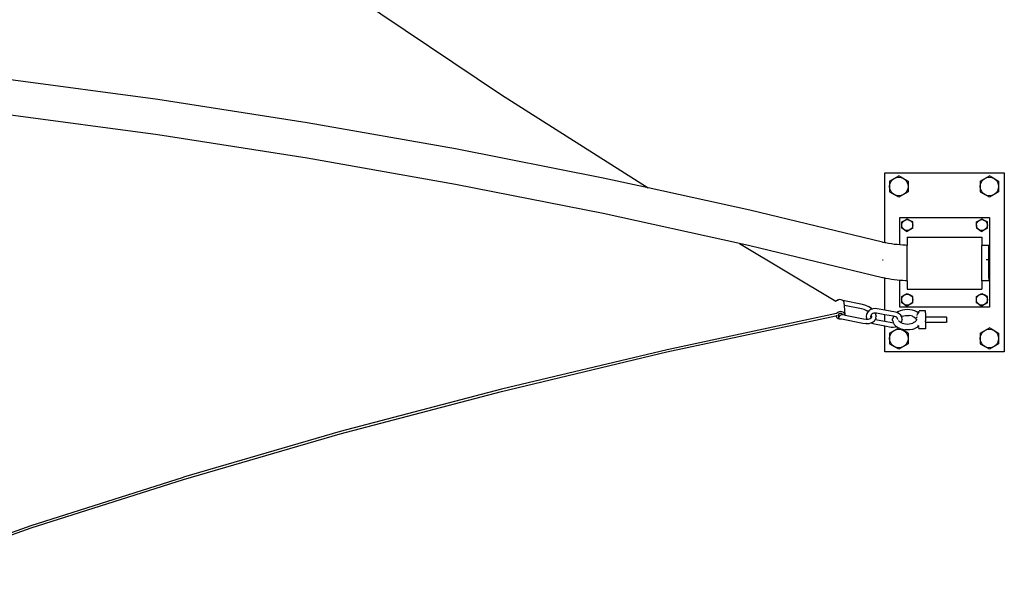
# Model space of a CAD drawing. Extents: x -113 to 145, y -81 to 74.
# Tile 8 of 9: x 79 to 145, y -53 to -15. Entities that reach past the tile are written whole.
import ezdxf

# ---------------------------------------------------------------- set-up
doc = ezdxf.new("R2010")
doc.units = 0
doc.header["$MEASUREMENT"] = 0
doc.layers.get('0').update_dxf_attribs({"linetype": 'CONTINUOUS'})

msp = doc.modelspace()

# ---------------------------------------------------------------- linework, layer by layer
for p, q in [((100.479, -13.032), (111.28, -20.293)), ((88.275, -20.612), (78.239, -19.262)), ((111.28, -20.293), (121.105, -26.537)), ((98.268, -22.165), (88.275, -20.612)), ((88.274, -22.987), (78.238, -21.637)), ((108.211, -23.921), (98.268, -22.165)), ((98.267, -24.54), (88.274, -22.987)), ((118.098, -25.877), (108.211, -23.921)), ((108.21, -26.295), (98.267, -24.54)), ((136.962, -30.21), (136.962, -25.516)), ((136.962, -25.516), (144.962, -25.516)), ((144.962, -25.516), (144.962, -37.516)), ((118.097, -28.251), (108.21, -26.295)), ((121.105, -26.537), (118.098, -25.877)), ((137.281, -26.082), (137.59, -25.903)), ((137.281, -26.082), (137.281, -26.439)), ((137.281, -26.439), (137.302, -26.279)), ((137.302, -26.279), (137.364, -26.13)), ((137.364, -26.13), (137.462, -26.002)), ((137.462, -26.002), (137.59, -25.903)), ((137.59, -25.903), (137.9, -25.724)), ((137.59, -25.903), (137.74, -25.841)), ((137.74, -25.841), (137.9, -25.82)), ((138.209, -25.903), (137.9, -25.724)), ((137.9, -25.82), (138.06, -25.841)), ((138.06, -25.841), (138.209, -25.903)), ((138.209, -25.903), (138.338, -26.002)), ((138.209, -25.903), (138.519, -26.082)), ((138.338, -26.002), (138.436, -26.13)), ((138.436, -26.13), (138.498, -26.279)), ((138.498, -26.279), (138.519, -26.439)), ((138.519, -26.082), (138.519, -26.439)), ((143.343, -26.082), (143.653, -25.903)), ((143.343, -26.082), (143.343, -26.439)), ((143.343, -26.439), (143.364, -26.279)), ((143.364, -26.279), (143.426, -26.13)), ((143.426, -26.13), (143.525, -26.002)), ((143.525, -26.002), (143.653, -25.903)), ((143.653, -25.903), (143.962, -25.724)), ((143.653, -25.903), (143.802, -25.841)), ((143.802, -25.841), (143.962, -25.82)), ((144.272, -25.903), (143.962, -25.724)), ((143.962, -25.82), (144.123, -25.841)), ((144.123, -25.841), (144.272, -25.903)), ((144.272, -25.903), (144.4, -26.002)), ((144.272, -25.903), (144.581, -26.082)), ((144.4, -26.002), (144.498, -26.13)), ((144.498, -26.13), (144.56, -26.279)), ((144.56, -26.279), (144.581, -26.439)), ((144.581, -26.082), (144.581, -26.439)), ((127.923, -28.033), (121.105, -26.537)), ((137.302, -26.6), (137.281, -26.439)), ((137.281, -26.439), (137.281, -26.797)), ((137.281, -26.797), (137.59, -26.975)), ((137.364, -26.749), (137.302, -26.6)), ((137.462, -26.877), (137.364, -26.749)), ((137.59, -26.975), (137.462, -26.877)), ((137.74, -27.037), (137.59, -26.975)), ((137.9, -27.154), (137.59, -26.975)), ((137.9, -27.058), (137.74, -27.037)), ((138.209, -26.975), (137.9, -27.154)), ((138.06, -27.037), (137.9, -27.058)), ((138.209, -26.975), (138.06, -27.037)), ((138.519, -26.797), (138.209, -26.975)), ((138.338, -26.877), (138.209, -26.975)), ((138.436, -26.749), (138.338, -26.877)), ((138.498, -26.6), (138.436, -26.749)), ((138.519, -26.439), (138.498, -26.6)), ((138.519, -26.439), (138.519, -26.797)), ((143.364, -26.6), (143.343, -26.439)), ((143.343, -26.439), (143.343, -26.797)), ((143.343, -26.797), (143.653, -26.975)), ((143.426, -26.749), (143.364, -26.6)), ((143.525, -26.877), (143.426, -26.749)), ((143.653, -26.975), (143.525, -26.877)), ((143.802, -27.037), (143.653, -26.975)), ((143.962, -27.154), (143.653, -26.975)), ((143.962, -27.058), (143.802, -27.037)), ((144.272, -26.975), (143.962, -27.154)), ((144.123, -27.037), (143.962, -27.058)), ((144.272, -26.975), (144.123, -27.037)), ((144.581, -26.797), (144.272, -26.975)), ((144.4, -26.877), (144.272, -26.975)), ((144.498, -26.749), (144.4, -26.877)), ((144.56, -26.6), (144.498, -26.749)), ((144.581, -26.439), (144.56, -26.6)), ((144.581, -26.439), (144.581, -26.797)), ((127.219, -30.253), (118.097, -28.251)), ((136.811, -30.179), (127.923, -28.033)), ((137.962, -28.526), (143.962, -28.526)), ((137.962, -30.355), (137.962, -28.526)), ((138.096, -28.815), (138.279, -28.709)), ((138.096, -29.026), (138.096, -28.815)), ((138.096, -29.026), (138.108, -28.931)), ((138.108, -28.931), (138.145, -28.843)), ((138.145, -28.843), (138.203, -28.767)), ((138.203, -28.767), (138.279, -28.709)), ((138.279, -28.709), (138.462, -28.603)), ((138.279, -28.709), (138.368, -28.672)), ((138.368, -28.672), (138.462, -28.66)), ((138.462, -28.603), (138.645, -28.709)), ((138.462, -28.66), (138.557, -28.672)), ((138.557, -28.672), (138.645, -28.709)), ((138.645, -28.709), (138.721, -28.767)), ((138.829, -28.815), (138.645, -28.709)), ((138.721, -28.767), (138.78, -28.843)), ((138.78, -28.843), (138.816, -28.931)), ((138.816, -28.931), (138.829, -29.026)), ((138.829, -29.026), (138.829, -28.815)), ((143.096, -28.815), (143.279, -28.709)), ((143.096, -29.026), (143.096, -28.815)), ((143.096, -29.026), (143.108, -28.931)), ((143.108, -28.931), (143.145, -28.843)), ((143.145, -28.843), (143.203, -28.767)), ((143.203, -28.767), (143.279, -28.709)), ((143.279, -28.709), (143.462, -28.603)), ((143.279, -28.709), (143.368, -28.672)), ((143.368, -28.672), (143.462, -28.66)), ((143.462, -28.603), (143.645, -28.709)), ((143.462, -28.66), (143.557, -28.672)), ((143.557, -28.672), (143.645, -28.709)), ((143.645, -28.709), (143.721, -28.767)), ((143.829, -28.815), (143.645, -28.709)), ((143.721, -28.767), (143.78, -28.843)), ((143.78, -28.843), (143.816, -28.931)), ((143.816, -28.931), (143.829, -29.026)), ((143.829, -29.026), (143.829, -28.815)), ((143.962, -28.526), (143.962, -34.526)), ((138.108, -29.121), (138.096, -29.026)), ((138.096, -29.238), (138.096, -29.026)), ((138.279, -29.343), (138.096, -29.238)), ((138.145, -29.209), (138.108, -29.121)), ((138.203, -29.285), (138.145, -29.209)), ((138.279, -29.343), (138.203, -29.285)), ((138.368, -29.38), (138.279, -29.343)), ((138.279, -29.343), (138.462, -29.449)), ((138.462, -29.392), (138.368, -29.38)), ((138.645, -29.343), (138.462, -29.449)), ((138.557, -29.38), (138.462, -29.392)), ((138.645, -29.343), (138.557, -29.38)), ((138.829, -29.238), (138.645, -29.343)), ((138.721, -29.285), (138.645, -29.343)), ((138.78, -29.209), (138.721, -29.285)), ((138.816, -29.121), (138.78, -29.209)), ((138.829, -29.026), (138.816, -29.121)), ((138.829, -29.238), (138.829, -29.026)), ((143.108, -29.121), (143.096, -29.026)), ((143.096, -29.026), (143.096, -29.238)), ((143.279, -29.343), (143.096, -29.238)), ((143.145, -29.209), (143.108, -29.121)), ((143.203, -29.285), (143.145, -29.209)), ((143.279, -29.343), (143.203, -29.285)), ((143.368, -29.38), (143.279, -29.343)), ((143.279, -29.343), (143.462, -29.449)), ((143.462, -29.392), (143.368, -29.38)), ((143.645, -29.343), (143.462, -29.449)), ((143.557, -29.38), (143.462, -29.392)), ((143.645, -29.343), (143.557, -29.38)), ((143.829, -29.238), (143.645, -29.343)), ((143.721, -29.285), (143.645, -29.343)), ((143.78, -29.209), (143.721, -29.285)), ((143.816, -29.121), (143.78, -29.209)), ((143.829, -29.026), (143.816, -29.121)), ((143.829, -29.238), (143.829, -29.026)), ((127.921, -30.408), (127.219, -30.253)), ((127.219, -30.253), (133.68, -34.134)), ((136.841, -30.185), (136.811, -30.179)), ((136.962, -30.21), (136.841, -30.185)), ((137.027, -30.224), (136.962, -30.21)), ((137.214, -30.258), (137.027, -30.224)), ((137.402, -30.288), (137.214, -30.258)), ((137.592, -30.315), (137.402, -30.288)), ((137.781, -30.337), (137.592, -30.315)), ((138.462, -29.829), (143.462, -29.829)), ((138.462, -29.829), (138.462, -30.384)), ((143.462, -29.829), (143.462, -30.391)), ((136.81, -32.553), (127.921, -30.408)), ((137.962, -30.355), (137.781, -30.337)), ((137.972, -30.356), (137.962, -30.355)), ((138.163, -30.37), (137.972, -30.356)), ((138.354, -30.38), (138.163, -30.37)), ((138.462, -30.384), (138.354, -30.38)), ((138.462, -32.758), (138.462, -30.384)), ((143.929, -30.391), (143.462, -30.391)), ((143.462, -32.765), (143.462, -30.391)), ((143.927, -32.26), (143.928, -30.94)), ((143.928, -30.94), (143.929, -30.491)), ((143.93, -30.409), (143.929, -30.391)), ((143.929, -30.419), (143.93, -30.409)), ((143.93, -30.471), (143.929, -30.419)), ((143.929, -30.491), (143.93, -30.471)), ((143.93, -30.577), (143.929, -30.491)), ((143.93, -30.577), (143.931, -31.1)), ((136.811, -31.366), (136.809, -31.365)), ((136.839, -31.372), (136.811, -31.366)), ((143.927, -31.347), (143.74, -31.347)), ((143.929, -31.578), (143.927, -31.578)), ((143.929, -31.578), (143.93, -31.076)), ((143.931, -31.1), (143.929, -32.665)), ((143.927, -32.58), (143.927, -32.26)), ((136.84, -32.56), (136.81, -32.553)), ((136.962, -32.585), (136.84, -32.56)), ((136.962, -34.73), (136.962, -32.585)), ((137.026, -32.598), (136.962, -32.585)), ((137.213, -32.632), (137.026, -32.598)), ((137.401, -32.663), (137.213, -32.632)), ((137.59, -32.689), (137.401, -32.663)), ((137.78, -32.712), (137.59, -32.689)), ((137.962, -32.729), (137.78, -32.712)), ((137.962, -34.526), (137.962, -32.729)), ((137.971, -32.73), (137.962, -32.729)), ((138.162, -32.744), (137.971, -32.73)), ((138.353, -32.755), (138.162, -32.744)), ((138.462, -32.758), (138.353, -32.755)), ((138.462, -32.758), (138.462, -33.329)), ((143.928, -32.765), (143.462, -32.765)), ((143.462, -32.765), (143.462, -33.329)), ((143.927, -32.58), (143.929, -32.665)), ((143.929, -32.665), (143.928, -32.685)), ((143.928, -32.685), (143.929, -32.738)), ((143.929, -32.738), (143.928, -32.748)), ((143.928, -32.748), (143.928, -32.765)), ((138.279, -33.709), (138.462, -33.603)), ((138.462, -33.329), (143.462, -33.329)), ((138.462, -33.603), (138.645, -33.709)), ((143.279, -33.709), (143.462, -33.603)), ((143.462, -33.603), (143.645, -33.709)), ((133.725, -34.091), (133.68, -34.134)), ((133.68, -34.134), (133.696, -34.144)), ((133.791, -34.052), (133.725, -34.091)), ((133.8, -34.05), (133.791, -34.052)), ((133.867, -34.028), (133.8, -34.05)), ((133.8, -34.05), (133.802, -34.046)), ((133.802, -34.046), (133.827, -34.031)), ((133.827, -34.031), (133.859, -34.026)), ((133.859, -34.026), (133.867, -34.028)), ((133.947, -34.021), (133.867, -34.028)), ((134.027, -34.03), (133.947, -34.021)), ((134.1, -34.055), (134.027, -34.03)), ((134.145, -34.083), (134.1, -34.055)), ((135.473, -34.353), (134.145, -34.083)), ((134.162, -34.094), (134.145, -34.083)), ((134.209, -34.146), (134.162, -34.094)), ((134.236, -34.205), (134.209, -34.146)), ((134.239, -34.229), (134.236, -34.205)), ((134.243, -34.268), (134.239, -34.229)), ((134.253, -34.406), (134.243, -34.268)), ((138.096, -33.815), (138.279, -33.709)), ((138.096, -34.026), (138.096, -33.815)), ((138.096, -34.026), (138.108, -33.931)), ((138.108, -34.121), (138.096, -34.026)), ((138.096, -34.238), (138.096, -34.026)), ((138.279, -34.343), (138.096, -34.238)), ((138.108, -33.931), (138.145, -33.843)), ((138.145, -34.209), (138.108, -34.121)), ((138.145, -33.843), (138.203, -33.767)), ((138.203, -34.285), (138.145, -34.209)), ((138.203, -33.767), (138.279, -33.709)), ((138.279, -34.343), (138.203, -34.285)), ((138.279, -33.709), (138.368, -33.672)), ((138.368, -33.672), (138.462, -33.66)), ((138.462, -33.66), (138.557, -33.672)), ((138.557, -33.672), (138.645, -33.709)), ((138.645, -33.709), (138.721, -33.767)), ((138.829, -33.815), (138.645, -33.709)), ((138.829, -34.238), (138.645, -34.343)), ((138.721, -34.285), (138.645, -34.343)), ((138.721, -33.767), (138.78, -33.843)), ((138.78, -34.209), (138.721, -34.285)), ((138.78, -33.843), (138.816, -33.931)), ((138.816, -34.121), (138.78, -34.209)), ((138.816, -33.931), (138.829, -34.026)), ((138.829, -34.026), (138.816, -34.121)), ((138.829, -34.026), (138.829, -33.815)), ((138.829, -34.238), (138.829, -34.026)), ((143.096, -33.815), (143.279, -33.709)), ((143.096, -34.026), (143.096, -33.815)), ((143.096, -34.026), (143.108, -33.931)), ((143.108, -34.121), (143.096, -34.026)), ((143.096, -34.238), (143.096, -34.026)), ((143.279, -34.343), (143.096, -34.238)), ((143.108, -33.931), (143.145, -33.843)), ((143.145, -34.209), (143.108, -34.121)), ((143.145, -33.843), (143.203, -33.767)), ((143.203, -34.285), (143.145, -34.209)), ((143.203, -33.767), (143.279, -33.709)), ((143.279, -34.343), (143.203, -34.285)), ((143.279, -33.709), (143.368, -33.672)), ((143.368, -33.672), (143.462, -33.66)), ((143.462, -33.66), (143.557, -33.672)), ((143.557, -33.672), (143.645, -33.709)), ((143.645, -33.709), (143.721, -33.767)), ((143.829, -33.815), (143.645, -33.709)), ((143.829, -34.238), (143.645, -34.343)), ((143.721, -34.285), (143.645, -34.343)), ((143.721, -33.767), (143.78, -33.843)), ((143.78, -34.209), (143.721, -34.285)), ((143.78, -33.843), (143.816, -33.931)), ((143.816, -34.121), (143.78, -34.209)), ((143.816, -33.931), (143.829, -34.026)), ((143.829, -34.026), (143.816, -34.121)), ((143.829, -34.026), (143.829, -33.815)), ((143.829, -34.238), (143.829, -34.026)), ((133.731, -34.947), (122.37, -37.375)), ((133.732, -34.946), (133.731, -34.947)), ((133.784, -34.895), (133.732, -34.946)), ((133.85, -34.856), (133.784, -34.895)), ((133.926, -34.832), (133.85, -34.856)), ((133.959, -34.952), (133.922, -34.964)), ((134.006, -34.824), (133.926, -34.832)), ((134, -34.948), (133.959, -34.952)), ((134.039, -34.952), (134, -34.948)), ((134.086, -34.833), (134.006, -34.824)), ((134.076, -34.965), (134.039, -34.952)), ((134.159, -34.858), (134.086, -34.833)), ((134.221, -34.898), (134.159, -34.858)), ((134.267, -34.95), (134.221, -34.898)), ((135.399, -34.639), (134.253, -34.406)), ((134.301, -35.059), (134.253, -34.406)), ((134.295, -35.009), (134.267, -34.95)), ((135.583, -34.691), (135.399, -34.639)), ((135.685, -34.414), (135.473, -34.353)), ((135.751, -34.768), (135.583, -34.691)), ((135.889, -34.507), (135.685, -34.414)), ((135.795, -34.884), (135.735, -35)), ((135.842, -34.829), (135.751, -34.768)), ((135.806, -34.867), (135.795, -34.884)), ((135.842, -34.829), (135.806, -34.867)), ((135.899, -34.769), (135.842, -34.829)), ((135.856, -34.838), (135.842, -34.829)), ((136.067, -34.625), (135.889, -34.507)), ((136.019, -34.692), (135.899, -34.769)), ((136.108, -34.661), (136.019, -34.692)), ((136.067, -34.625), (136.08, -34.634)), ((136.108, -34.661), (136.08, -34.634)), ((136.16, -34.642), (136.108, -34.661)), ((136.234, -34.931), (136.156, -34.959)), ((136.311, -34.623), (136.16, -34.642)), ((136.317, -34.92), (136.234, -34.931)), ((136.449, -34.634), (136.311, -34.623)), ((136.317, -34.92), (136.313, -34.911)), ((136.319, -34.921), (136.317, -34.92)), ((136.404, -34.927), (136.319, -34.921)), ((136.32, -34.923), (136.319, -34.921)), ((136.32, -34.923), (136.334, -34.947)), ((136.374, -35.098), (136.334, -34.947)), ((136.962, -35.031), (136.404, -34.927)), ((136.962, -34.73), (136.449, -34.634)), ((137.681, -34.864), (136.962, -34.73)), ((137.766, -34.89), (137.681, -34.864)), ((137.839, -34.841), (137.766, -34.89)), ((137.81, -34.903), (137.766, -34.89)), ((137.93, -34.973), (137.81, -34.903)), ((137.978, -34.778), (137.839, -34.841)), ((143.962, -34.526), (137.962, -34.526)), ((137.978, -34.778), (137.992, -34.772)), ((138.143, -34.727), (137.992, -34.772)), ((138.305, -34.699), (138.143, -34.727)), ((138.368, -34.38), (138.279, -34.343)), ((138.279, -34.343), (138.462, -34.449)), ((138.473, -34.69), (138.305, -34.699)), ((138.462, -34.392), (138.368, -34.38)), ((138.645, -34.343), (138.462, -34.449)), ((138.557, -34.38), (138.462, -34.392)), ((138.641, -34.7), (138.473, -34.69)), ((138.645, -34.343), (138.557, -34.38)), ((138.804, -34.728), (138.641, -34.7)), ((138.955, -34.774), (138.804, -34.728)), ((138.969, -34.779), (138.955, -34.774)), ((139.107, -34.843), (138.969, -34.779)), ((139.195, -34.902), (139.107, -34.843)), ((139.195, -34.902), (139.159, -34.972)), ((139.227, -34.839), (139.195, -34.902)), ((139.227, -34.839), (139.268, -34.774)), ((139.676, -34.774), (139.268, -34.774)), ((139.676, -34.893), (139.676, -34.774)), ((139.676, -34.894), (139.676, -34.893)), ((139.676, -34.894), (139.676, -35.004)), ((143.368, -34.38), (143.279, -34.343)), ((143.279, -34.343), (143.462, -34.449)), ((143.462, -34.392), (143.368, -34.38)), ((143.645, -34.343), (143.462, -34.449)), ((143.557, -34.38), (143.462, -34.392)), ((143.645, -34.343), (143.557, -34.38)), ((122.369, -37.528), (133.688, -35.11)), ((133.688, -35.11), (133.739, -35.099)), ((133.688, -35.11), (133.691, -35.132)), ((133.691, -35.132), (133.718, -35.192)), ((133.718, -35.192), (133.765, -35.244)), ((133.739, -35.099), (133.739, -35.051)), ((133.765, -35.244), (133.827, -35.283)), ((133.827, -35.283), (133.9, -35.308)), ((133.846, -35.038), (133.839, -35.07)), ((133.839, -35.07), (133.842, -35.102)), ((133.842, -35.102), (133.856, -35.13)), ((133.849, -35.033), (133.846, -35.038)), ((133.863, -35.008), (133.849, -35.033)), ((133.849, -35.033), (133.856, -35.13)), ((133.856, -35.13), (133.863, -35.237)), ((133.889, -34.983), (133.863, -35.008)), ((133.87, -35.21), (133.863, -35.237)), ((133.863, -35.237), (133.867, -35.259)), ((133.867, -35.259), (133.88, -35.273)), ((133.885, -35.178), (133.87, -35.21)), ((133.88, -35.273), (133.902, -35.278)), ((133.883, -35.16), (133.893, -35.166)), ((133.893, -35.166), (133.885, -35.178)), ((133.922, -34.964), (133.889, -34.983)), ((133.908, -35.145), (133.893, -35.166)), ((133.9, -35.308), (133.98, -35.317)), ((133.902, -35.278), (133.905, -35.278)), ((133.905, -35.278), (134.056, -35.31)), ((133.938, -35.111), (133.908, -35.145)), ((133.973, -35.081), (133.938, -35.111)), ((134.01, -35.054), (133.973, -35.081)), ((133.98, -35.317), (134.056, -35.31)), ((134.046, -35.035), (134.01, -35.054)), ((134.08, -35.023), (134.046, -35.035)), ((134.056, -35.31), (134.06, -35.309)), ((134.06, -35.309), (135.479, -35.599)), ((134.107, -34.985), (134.076, -34.965)), ((134.109, -35.02), (134.08, -35.023)), ((134.13, -35.01), (134.107, -34.985)), ((134.109, -35.02), (134.137, -35.025)), ((134.137, -35.025), (134.13, -35.01)), ((134.137, -35.025), (134.301, -35.059)), ((134.301, -35.059), (134.295, -35.009)), ((134.301, -35.059), (135.534, -35.31)), ((135.479, -35.599), (135.688, -35.624)), ((135.534, -35.31), (135.702, -35.33)), ((135.702, -35.33), (135.756, -35.327)), ((135.702, -35.33), (135.715, -35.332)), ((135.714, -35.123), (135.711, -35.147)), ((135.711, -35.147), (135.731, -35.27)), ((135.735, -35), (135.714, -35.123)), ((135.731, -35.27), (135.738, -35.293)), ((135.738, -35.293), (135.756, -35.327)), ((135.756, -35.327), (135.855, -35.321)), ((135.757, -35.329), (135.763, -35.341)), ((135.855, -35.321), (135.969, -35.288)), ((135.906, -35.614), (136.018, -35.581)), ((135.969, -35.288), (136.04, -35.241)), ((135.969, -35.288), (135.986, -35.283)), ((136.008, -35.163), (136.012, -35.141)), ((136.019, -35.099), (136.012, -35.139)), ((136.012, -35.141), (136.012, -35.139)), ((136.012, -35.141), (136.02, -35.187)), ((136.022, -35.201), (136.015, -35.179)), ((136.015, -35.179), (136.02, -35.187)), ((136.018, -35.581), (136.078, -35.564)), ((136.018, -35.581), (136.025, -35.585)), ((136.045, -35.049), (136.019, -35.099)), ((136.02, -35.187), (136.022, -35.201)), ((136.02, -35.187), (136.044, -35.234)), ((136.025, -35.585), (136.154, -35.624)), ((136.044, -35.234), (136.034, -35.225)), ((136.045, -35.049), (136.038, -35.056)), ((136.04, -35.241), (136.044, -35.234)), ((136.04, -35.241), (136.046, -35.237)), ((136.047, -35.044), (136.044, -35.039)), ((136.044, -35.234), (136.072, -35.193)), ((136.044, -35.234), (136.046, -35.237)), ((136.047, -35.044), (136.045, -35.049)), ((136.046, -35.237), (136.056, -35.23)), ((136.047, -35.044), (136.05, -35.04)), ((136.057, -35.06), (136.047, -35.044)), ((136.089, -35.001), (136.05, -35.04)), ((136.057, -35.06), (136.056, -35.053)), ((136.063, -35.067), (136.057, -35.06)), ((136.079, -35.14), (136.057, -35.06)), ((136.064, -35.07), (136.063, -35.067)), ((136.067, -35.225), (136.073, -35.197)), ((136.072, -35.193), (136.08, -35.144)), ((136.072, -35.193), (136.088, -35.169)), ((136.073, -35.197), (136.072, -35.193)), ((136.073, -35.197), (136.088, -35.169)), ((136.104, -35.554), (136.078, -35.564)), ((136.079, -35.14), (136.081, -35.136)), ((136.08, -35.144), (136.079, -35.14)), ((136.081, -35.136), (136.08, -35.131)), ((136.156, -34.959), (136.089, -35.001)), ((136.104, -35.554), (136.235, -35.467)), ((136.258, -35.446), (136.235, -35.467)), ((136.258, -35.446), (136.32, -35.353)), ((136.32, -35.353), (136.337, -35.328)), ((136.32, -35.353), (136.962, -35.473)), ((136.353, -35.3), (136.337, -35.328)), ((136.359, -35.269), (136.353, -35.3)), ((136.359, -35.269), (136.379, -35.128)), ((136.374, -35.098), (136.379, -35.128)), ((137.538, -35.138), (136.962, -35.031)), ((136.962, -35.473), (136.962, -35.031)), ((136.962, -35.473), (137.43, -35.561)), ((137.43, -35.561), (137.518, -35.568)), ((137.488, -35.284), (137.484, -35.312)), ((137.484, -35.423), (137.484, -35.312)), ((137.487, -35.452), (137.484, -35.423)), ((137.487, -35.452), (137.521, -35.561)), ((137.521, -35.175), (137.488, -35.284)), ((137.518, -35.568), (137.523, -35.567)), ((137.521, -35.175), (137.531, -35.149)), ((137.521, -35.561), (137.523, -35.567)), ((137.523, -35.567), (137.53, -35.587)), ((137.53, -35.587), (137.595, -35.689)), ((137.538, -35.138), (137.531, -35.149)), ((137.605, -35.152), (137.538, -35.138)), ((137.686, -35.176), (137.605, -35.152)), ((137.753, -35.215), (137.686, -35.176)), ((137.79, -35.253), (137.753, -35.215)), ((137.815, -35.301), (137.79, -35.253)), ((137.804, -35.267), (137.79, -35.253)), ((137.82, -35.31), (137.813, -35.287)), ((137.815, -35.301), (137.813, -35.287)), ((137.82, -35.31), (137.815, -35.301)), ((137.823, -35.348), (137.815, -35.301)), ((137.821, -35.36), (137.823, -35.349)), ((137.823, -35.348), (137.827, -35.326)), ((137.823, -35.349), (137.823, -35.348)), ((137.883, -35.417), (137.881, -35.414)), ((137.883, -35.417), (137.884, -35.419)), ((137.884, -35.419), (137.89, -35.44)), ((137.884, -35.419), (137.908, -35.457)), ((137.91, -35.459), (137.908, -35.457)), ((137.912, -35.463), (137.91, -35.459)), ((137.912, -35.463), (137.951, -35.502)), ((138.023, -35.067), (137.93, -34.973)), ((137.958, -35.507), (137.951, -35.502)), ((138.032, -35.557), (137.958, -35.507)), ((137.969, -35.517), (137.958, -35.507)), ((138.023, -35.067), (138.037, -35.083)), ((138.059, -35.569), (138.032, -35.557)), ((138.078, -35.16), (138.037, -35.083)), ((138.055, -35.576), (138.059, -35.569)), ((138.059, -35.569), (138.1, -35.488)), ((138.114, -35.595), (138.059, -35.569)), ((138.074, -35.162), (138.078, -35.16)), ((138.129, -35.137), (138.078, -35.16)), ((138.097, -35.196), (138.078, -35.16)), ((138.097, -35.196), (138.104, -35.218)), ((138.1, -35.488), (138.121, -35.365)), ((138.124, -35.341), (138.104, -35.218)), ((138.114, -35.595), (138.226, -35.629)), ((138.124, -35.341), (138.121, -35.365)), ((138.129, -35.137), (138.227, -35.108)), ((138.227, -35.108), (138.348, -35.088)), ((138.348, -35.088), (138.473, -35.081)), ((138.473, -35.081), (138.598, -35.088)), ((138.718, -35.109), (138.598, -35.088)), ((138.717, -35.63), (138.829, -35.596)), ((138.816, -35.137), (138.718, -35.109)), ((138.816, -35.137), (138.825, -35.141)), ((138.825, -35.141), (138.83, -35.143)), ((138.912, -35.558), (138.829, -35.596)), ((138.83, -35.143), (138.912, -35.182)), ((138.912, -35.182), (138.987, -35.231)), ((138.993, -35.504), (138.912, -35.558)), ((138.987, -35.231), (138.976, -35.221)), ((138.987, -35.231), (138.993, -35.236)), ((139.035, -35.279), (138.993, -35.236)), ((138.993, -35.504), (139.035, -35.461)), ((139.022, -35.48), (139.035, -35.461)), ((139.023, -35.26), (139.035, -35.279)), ((139.035, -35.279), (139.037, -35.281)), ((139.035, -35.461), (139.037, -35.459)), ((139.061, -35.319), (139.037, -35.281)), ((139.037, -35.459), (139.06, -35.423)), ((139.061, -35.319), (139.054, -35.298)), ((139.06, -35.42), (139.062, -35.419)), ((139.06, -35.423), (139.06, -35.42)), ((139.064, -35.324), (139.061, -35.319)), ((139.062, -35.419), (139.063, -35.416)), ((139.063, -35.416), (139.071, -35.386)), ((139.071, -35.354), (139.064, -35.324)), ((139.075, -35.365), (139.071, -35.336)), ((139.071, -35.336), (139.071, -35.354)), ((139.075, -35.365), (139.071, -35.354)), ((139.071, -35.354), (139.071, -35.386)), ((139.071, -35.404), (139.074, -35.375)), ((139.071, -35.386), (139.074, -35.375)), ((139.071, -35.386), (139.071, -35.404)), ((139.086, -35.254), (139.089, -35.234)), ((139.09, -35.232), (139.089, -35.234)), ((139.1, -35.171), (139.09, -35.232)), ((139.125, -35.084), (139.122, -35.092)), ((139.125, -35.084), (139.159, -34.972)), ((139.676, -35.006), (139.675, -35.139)), ((139.675, -35.139), (139.676, -35.142)), ((139.676, -35.142), (139.675, -35.192)), ((141.086, -35.194), (139.675, -35.192)), ((139.675, -35.192), (139.675, -35.261)), ((139.675, -35.261), (139.675, -35.291)), ((139.675, -35.291), (139.675, -35.301)), ((139.675, -35.301), (139.675, -35.439)), ((139.675, -35.439), (139.675, -35.448)), ((139.675, -35.514), (139.675, -35.448)), ((139.675, -35.514), (139.675, -35.55)), ((141.086, -35.552), (139.675, -35.55)), ((139.675, -35.55), (139.675, -35.6)), ((139.675, -35.6), (139.675, -35.602)), ((139.675, -35.602), (139.675, -35.736)), ((139.676, -35.004), (139.676, -35.006)), ((141.119, -35.226), (141.086, -35.194)), ((141.119, -35.519), (141.086, -35.552)), ((141.119, -35.519), (141.119, -35.226)), ((135.703, -35.626), (135.688, -35.624)), ((135.703, -35.626), (135.906, -35.614)), ((136.154, -35.624), (136.962, -35.775)), ((136.962, -37.516), (136.962, -35.775)), ((136.962, -35.775), (137.386, -35.855)), ((137.281, -36.268), (137.59, -36.089)), ((137.281, -36.268), (137.281, -36.625)), ((137.364, -36.316), (137.462, -36.187)), ((137.386, -35.855), (137.524, -35.866)), ((137.462, -36.187), (137.59, -36.089)), ((137.524, -35.866), (137.675, -35.846)), ((137.59, -36.089), (137.887, -35.918)), ((137.59, -36.089), (137.74, -36.027)), ((137.595, -35.689), (137.61, -35.71)), ((137.61, -35.71), (137.703, -35.802)), ((137.675, -35.846), (137.733, -35.825)), ((137.703, -35.802), (137.72, -35.817)), ((137.72, -35.817), (137.733, -35.825)), ((137.733, -35.825), (137.736, -35.824)), ((137.733, -35.825), (137.837, -35.895)), ((137.74, -36.027), (137.9, -36.006)), ((137.837, -35.895), (137.887, -35.918)), ((137.887, -35.918), (137.976, -35.959)), ((137.9, -36.006), (138.06, -36.027)), ((137.976, -35.959), (137.99, -35.965)), ((137.99, -35.965), (137.994, -35.964)), ((137.994, -35.964), (137.999, -35.967)), ((137.999, -35.967), (138.141, -36.01)), ((138.168, -36.065), (137.999, -35.967)), ((138.06, -36.027), (138.209, -36.089)), ((138.141, -36.01), (138.303, -36.039)), ((138.209, -36.089), (138.168, -36.065)), ((138.168, -36.065), (138.212, -36.083)), ((138.209, -36.089), (138.338, -36.187)), ((138.251, -36.113), (138.209, -36.089)), ((138.212, -36.083), (138.251, -36.113)), ((138.226, -35.629), (138.347, -35.65)), ((138.519, -36.268), (138.251, -36.113)), ((138.471, -36.048), (138.303, -36.039)), ((138.338, -36.187), (138.436, -36.316)), ((138.347, -35.65), (138.472, -35.657)), ((138.639, -36.039), (138.471, -36.048)), ((138.472, -35.657), (138.597, -35.651)), ((138.519, -36.268), (138.519, -36.625)), ((138.597, -35.651), (138.717, -35.63)), ((138.802, -36.011), (138.639, -36.039)), ((138.953, -35.966), (138.802, -36.011)), ((138.967, -35.96), (138.953, -35.966)), ((139.106, -35.897), (138.967, -35.96)), ((139.194, -35.838), (139.106, -35.897)), ((139.144, -35.706), (139.143, -35.705)), ((139.149, -35.737), (139.15, -35.741)), ((139.158, -35.736), (139.155, -35.731)), ((139.17, -35.791), (139.159, -35.771)), ((139.173, -35.798), (139.171, -35.794)), ((139.183, -35.775), (139.174, -35.762)), ((139.181, -35.814), (139.18, -35.812)), ((139.187, -35.824), (139.182, -35.816)), ((139.185, -35.777), (139.183, -35.775)), ((139.193, -35.836), (139.188, -35.828)), ((139.195, -35.787), (139.19, -35.782)), ((139.223, -35.819), (139.194, -35.838)), ((139.226, -35.901), (139.194, -35.838)), ((139.206, -35.797), (139.203, -35.796)), ((139.215, -35.803), (139.21, -35.8)), ((139.238, -35.806), (139.221, -35.806)), ((139.238, -35.806), (139.223, -35.819)), ((139.226, -35.901), (139.267, -35.966)), ((139.239, -35.805), (139.238, -35.806)), ((139.241, -35.804), (139.239, -35.805)), ((139.252, -35.794), (139.241, -35.804)), ((139.674, -35.967), (139.267, -35.966)), ((139.675, -35.738), (139.674, -35.847)), ((139.674, -35.847), (139.675, -35.849)), ((139.675, -35.849), (139.674, -35.967)), ((139.675, -35.736), (139.675, -35.738)), ((143.343, -36.268), (143.653, -36.089)), ((143.343, -36.268), (143.343, -36.625)), ((143.426, -36.316), (143.525, -36.187)), ((143.525, -36.187), (143.653, -36.089)), ((143.653, -36.089), (143.962, -35.91)), ((143.653, -36.089), (143.802, -36.027)), ((143.802, -36.027), (143.962, -36.006)), ((144.272, -36.089), (143.962, -35.91)), ((143.962, -36.006), (144.123, -36.027)), ((144.123, -36.027), (144.272, -36.089)), ((144.272, -36.089), (144.4, -36.187)), ((144.272, -36.089), (144.581, -36.268)), ((144.4, -36.187), (144.498, -36.316)), ((144.581, -36.268), (144.581, -36.625)), ((137.281, -36.625), (137.302, -36.465)), ((137.302, -36.785), (137.281, -36.625)), ((137.281, -36.625), (137.281, -36.983)), ((137.302, -36.465), (137.364, -36.316)), ((137.364, -36.935), (137.302, -36.785)), ((138.436, -36.316), (138.498, -36.465)), ((138.498, -36.785), (138.436, -36.935)), ((138.498, -36.465), (138.519, -36.625)), ((138.519, -36.625), (138.498, -36.785)), ((138.519, -36.625), (138.519, -36.983)), ((143.343, -36.625), (143.364, -36.465)), ((143.364, -36.785), (143.343, -36.625)), ((143.343, -36.625), (143.343, -36.983)), ((143.364, -36.465), (143.426, -36.316)), ((143.426, -36.935), (143.364, -36.785)), ((144.498, -36.316), (144.56, -36.465)), ((144.56, -36.785), (144.498, -36.935)), ((144.56, -36.465), (144.581, -36.625)), ((144.581, -36.625), (144.56, -36.785)), ((144.581, -36.625), (144.581, -36.983)), ((122.37, -37.375), (111.278, -40.014)), ((111.278, -40.167), (122.369, -37.528)), ((144.962, -37.516), (136.962, -37.516)), ((137.281, -36.983), (137.59, -37.161)), ((137.462, -37.063), (137.364, -36.935)), ((137.59, -37.161), (137.462, -37.063)), ((137.74, -37.223), (137.59, -37.161)), ((137.9, -37.34), (137.59, -37.161)), ((137.9, -37.244), (137.74, -37.223)), ((138.209, -37.161), (137.9, -37.34)), ((138.06, -37.223), (137.9, -37.244)), ((138.209, -37.161), (138.06, -37.223)), ((138.519, -36.983), (138.209, -37.161)), ((138.338, -37.063), (138.209, -37.161)), ((138.436, -36.935), (138.338, -37.063)), ((143.343, -36.983), (143.653, -37.161)), ((143.525, -37.063), (143.426, -36.935)), ((143.653, -37.161), (143.525, -37.063)), ((143.802, -37.223), (143.653, -37.161)), ((143.962, -37.34), (143.653, -37.161)), ((143.962, -37.244), (143.802, -37.223)), ((144.272, -37.161), (143.962, -37.34)), ((144.123, -37.223), (143.962, -37.244)), ((144.272, -37.161), (144.123, -37.223)), ((144.581, -36.983), (144.272, -37.161)), ((144.4, -37.063), (144.272, -37.161)), ((144.498, -36.935), (144.4, -37.063)), ((100.475, -43.014), (111.278, -40.167)), ((111.278, -40.014), (100.476, -42.86)), ((100.476, -42.86), (89.975, -45.91)), ((89.974, -46.063), (100.475, -43.014)), ((79.786, -49.16), (89.975, -45.91)), ((79.786, -49.314), (89.974, -46.063)), ((69.922, -52.761), (79.786, -49.314)), ((70.094, -52.548), (79.786, -49.16))]:
    msp.add_line(p, q)

doc.saveas('drawing.dxf')
